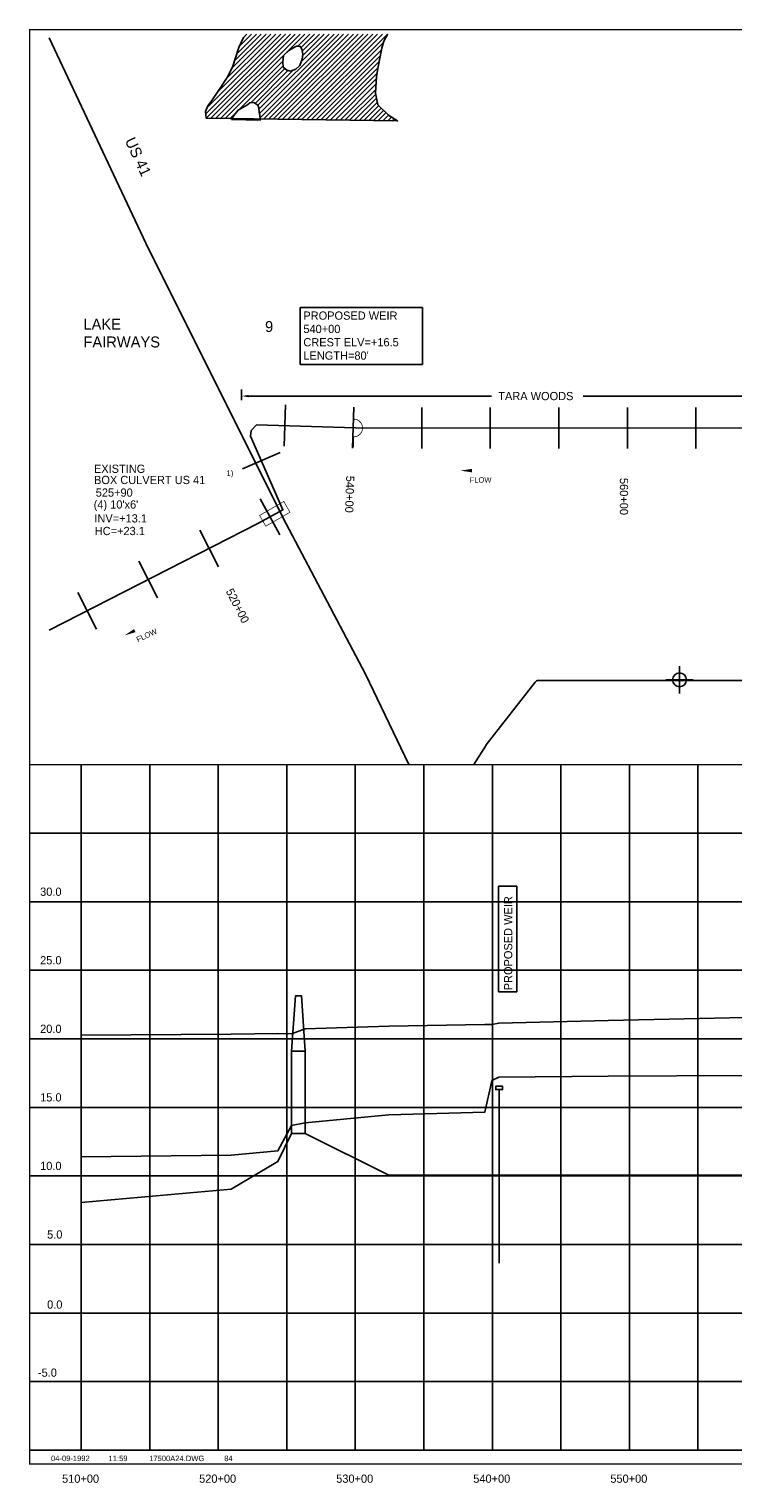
# Model space of a CAD drawing. Extents: x 198847 to 214857, y 869851 to 880567.
# Tile 1 of 3: x 198847 to 203982, y 869963 to 880567. Entities that reach past the tile are written whole.
import ezdxf
from ezdxf.enums import TextEntityAlignment as Align

# ---------------------------------------------------------------- set-up
doc = ezdxf.new("R2010")
doc.units = 0
doc.header["$LTSCALE"] = 800
doc.header["$PDMODE"] = 34
doc.header["$PDSIZE"] = 100
doc.linetypes.add('DASHED', pattern=[0])
doc.linetypes.add('STREAM', pattern=[0])
doc.layers.get('0').update_dxf_attribs({"linetype": 'CONTINUOUS'})
for name, color, linetype in [('BORDER', 1, 'CONTINUOUS'), ('GRID', 2, 'CONTINUOUS'), ('MAJROADS', 9, 'CONTINUOUS'), ('MLLTXT', 7, 'CONTINUOUS'), ('PROPOSED', 7, 'CONTINUOUS'), ('SEC', 2, 'CONTINUOUS'), ('STATIONS', 7, 'CONTINUOUS'), ('STRUCTTEXT', 7, 'CONTINUOUS'), ('STRUCTURES', 1, 'CONTINUOUS'), ('TEXT', 7, 'CONTINUOUS'), ('TRUNKS', 5, 'STREAM'), ('WETDBA', 12, 'CONTINUOUS'), ('WETFILL', 8, 'CONTINUOUS'), ('WSHEDS', 3, 'CONTINUOUS')]:
    doc.layers.add(name, color=color, linetype=linetype)
doc.dimstyles.get("Standard").update_dxf_attribs({"dimtxt": 2.5, "dimasz": 2.5, "dimexe": 1.25, "dimexo": 0.625, "dimtad": 1, "dimcen": 2.5, "dimazin": 3, "dimtfac": 1, "dimtmove": 0, "dimatfit": 3})

# ---------------------------------------------------------------- blocks, each defined once
blk = doc.blocks.new('BOX')
at = {"layer": 'STRUCTURES', "color": 0, "const_width": 20}
blk.add_lwpolyline([(-377, -171), (433, -171), (433, 189), (-377, 189)], close=True, dxfattribs=at)
blk = doc.blocks.new('LOGON')
at = {"color": 0}
blk.add_attdef('DATE', text='', height=1, dxfattribs=at).set_placement((-1.87, 1.76), align=Align.RIGHT)
for tag, p in [('TIME', (1.56, 1.76)), ('DRAWING', (8.97, 1.76)), ('OPERATOR', (22.66, 1.76))]:
    blk.add_attdef(tag, p, '', height=1, dxfattribs=at)
blk = doc.blocks.new('FLARROW')
at = {"color": 0}
blk.add_lwpolyline([(-0.28, 0.019, 0, 0.05, 0), (-0.112, 0.019, 0, 0, -0.087559), (-0.012, 0.001, 0, 0, 0.245722), (0.075, 0.013, 0, 0, -0.309425), (0.212, 0.015, 0, 0, 0), (0.278, 0.013, 0, 0, 0)], format="xyseb", dxfattribs=at)
blk.add_text('FLOW', height=0.08, dxfattribs=at).set_placement((0.015, -0.157), align=Align.CENTER)
blk = doc.blocks.new('*X')
at = {"color": 0}
for p, q in [((200136, 879949), (200718, 880531)), ((200140, 879917), (200754, 880531)), ((200144, 879992), (200683, 880531)), ((200174, 879916), (200789, 880531)), ((200209, 879916), (200824, 880531)), ((200220, 880104), (200647, 880531)), ((200244, 879915), (200860, 880531)), ((200291, 880209), (200612, 880531)), ((200327, 880281), (200577, 880531)), ((200346, 880335), (200541, 880531)), ((200362, 880387), (200506, 880531)), ((200380, 880440), (200471, 880531)), ((200523, 879982), (201072, 880531)), ((200528, 879952), (201107, 880531)), ((200532, 879920), (201142, 880531)), ((200558, 879911), (201178, 880531)), ((200593, 879910), (201213, 880531)), ((200628, 879910), (201249, 880531)), ((200662, 879909), (201284, 880531)), ((200697, 879909), (201319, 880531)), ((200732, 879908), (201355, 880531)), ((200767, 879908), (201390, 880531)), ((200802, 879907), (201425, 880531)), ((200805, 880441), (200895, 880531)), ((200831, 880325), (201036, 880531)), ((200831, 880431), (200930, 880531)), ((200837, 879907), (201461, 880531)), ((200840, 880405), (200966, 880531)), ((200843, 880373), (201001, 880531)), ((200872, 879906), (201431, 880466)), ((205222, 880439), (205314, 880531)), ((205223, 880475), (205279, 880531)), ((205224, 880511), (205244, 880531)), ((205233, 880414), (205350, 880531)), ((205244, 880389), (205385, 880531)), ((205255, 880365), (205420, 880531)), ((205272, 880347), (205456, 880531)), ((205290, 880329), (205491, 880531)), ((205314, 880318), (205527, 880531)), ((205342, 880311), (205562, 880531)), ((205370, 880304), (205597, 880531)), ((205399, 880297), (205633, 880531)), ((205442, 880304), (205668, 880531)), ((205465, 880293), (205703, 880531)), ((205488, 880280), (205739, 880531)), ((205498, 880255), (205774, 880531)), ((205509, 880230), (205809, 880531)), ((205520, 880206), (205845, 880531)), ((205525, 880176), (205880, 880531)), ((205530, 880146), (205915, 880531)), ((205535, 880114), (205946, 880526)), ((205807, 880352), (205967, 880511)), ((205864, 880373), (205987, 880497)), ((205900, 880374), (206008, 880482)), ((205934, 880372), (206029, 880468)), ((205961, 880364), (206063, 880466)), ((205988, 880356), (206100, 880467)), ((206016, 880348), (206155, 880487)), ((206044, 880341), (206234, 880531)), ((206072, 880334), (206269, 880531)), ((206101, 880327), (206304, 880531)), ((206131, 880322), (206340, 880531)), ((206161, 880317), (206375, 880531)), ((206195, 880315), (206410, 880531)), ((206233, 880318), (206415, 880499)), ((206278, 880328), (206404, 880454)), ((200279, 879915), (200699, 880334)), ((200906, 879906), (201420, 880419)), ((200941, 879905), (201411, 880375)), ((200976, 879905), (201401, 880330)), ((204542, 880041), (204840, 880339)), ((204544, 880078), (204823, 880358)), ((204556, 880126), (204806, 880376)), ((204574, 880179), (204789, 880395)), ((204600, 880240), (204773, 880413)), ((204644, 880320), (204743, 880419)), ((206356, 880371), (206362, 880376)), ((200376, 879976), (200700, 880300)), ((200464, 880028), (200714, 880279)), ((200496, 880025), (200736, 880266)), ((200516, 880011), (200773, 880267)), ((201011, 879904), (201392, 880285)), ((201046, 879904), (201385, 880243)), ((204519, 879912), (204886, 880279)), ((204520, 879949), (204873, 880302)), ((204524, 879882), (204898, 880255)), ((204529, 879993), (204857, 880321)), ((204557, 879880), (204910, 880232)), ((205539, 880083), (205700, 880245)), ((201081, 879903), (201380, 880203)), ((201116, 879903), (201378, 880165)), ((201150, 879902), (201376, 880127)), ((204590, 879877), (204921, 880208)), ((204624, 879875), (204933, 880184)), ((204657, 879873), (204943, 880159)), ((204690, 879871), (204945, 880126)), ((205542, 880052), (205680, 880190)), ((205545, 880019), (205683, 880157)), ((205548, 879987), (205686, 880125)), ((201185, 879902), (201376, 880092)), ((201220, 879901), (201382, 880063)), ((201255, 879901), (201388, 880034)), ((204723, 879869), (204944, 880089)), ((204762, 879872), (204914, 880024)), ((205551, 879954), (205692, 880095)), ((205555, 879923), (205702, 880069)), ((205562, 879894), (205713, 880045)), ((205569, 879866), (205726, 880023)), ((200314, 879914), (200366, 879966)), ((200342, 879907), (200349, 879914)), ((200376, 879906), (200383, 879913)), ((200411, 879905), (200418, 879913)), ((200445, 879904), (200453, 879912)), ((200480, 879903), (200488, 879912)), ((200514, 879903), (200523, 879911)), ((201290, 879900), (201399, 880009)), ((201325, 879900), (201416, 879991)), ((201360, 879899), (201434, 879973)), ((201395, 879899), (201451, 879956)), ((201429, 879898), (201469, 879938)), ((201464, 879898), (201491, 879924)), ((201499, 879897), (201513, 879911)), ((205579, 879840), (205740, 880001)), ((205589, 879815), (205753, 879980)), ((205602, 879793), (205771, 879962)), ((205618, 879774), (205790, 879945)), ((205634, 879754), (205814, 879934)), ((205650, 879735), (205838, 879923)), ((205665, 879715), (205863, 879912)), ((201534, 879897), (201535, 879897)), ((205681, 879695), (205887, 879901)), ((205696, 879675), (205911, 879890)), ((205712, 879655), (205937, 879880)), ((205727, 879635), (205961, 879870)), ((205742, 879615), (205980, 879852)), ((205758, 879595), (205998, 879835)), ((205773, 879575), (206016, 879818)), ((205789, 879555), (206028, 879795)), ((205804, 879536), (206041, 879772)), ((205820, 879516), (206054, 879750)), ((205835, 879496), (206068, 879728)), ((205850, 879475), (206081, 879707)), ((205863, 879453), (206102, 879692)), ((205877, 879431), (206123, 879678)), ((205889, 879408), (206145, 879664)), ((205901, 879385), (206168, 879652)), ((205913, 879362), (206190, 879638)), ((205920, 879333), (206212, 879625)), ((205927, 879305), (206233, 879611)), ((205934, 879276), (206252, 879595)), ((206888, 879453), (207029, 879594)), ((206890, 879419), (207076, 879605)), ((206901, 879395), (207110, 879604)), ((206911, 879370), (207143, 879602)), ((206925, 879348), (207168, 879591)), ((205944, 879251), (206268, 879575)), ((205954, 879226), (206284, 879556)), ((205966, 879203), (206280, 879516)), ((206890, 879490), (206974, 879574)), ((206941, 879329), (207192, 879580)), ((206957, 879310), (207216, 879569)), ((206973, 879290), (207232, 879550)), ((206989, 879271), (207243, 879525)), ((207005, 879252), (207254, 879501)), ((205982, 879183), (206210, 879411)), ((207021, 879232), (207267, 879478)), ((207047, 879222), (207281, 879457)), ((207075, 879216), (207302, 879442)), ((207107, 879212), (207323, 879428)), ((207148, 879218), (207347, 879416)), ((207245, 879279), (207373, 879407)), ((207321, 879320), (207399, 879398)), ((207355, 879319), (207432, 879396)), ((207385, 879313), (207468, 879396)), ((207409, 879302), (207504, 879397)), ((207414, 879165), (207625, 879376)), ((207420, 879207), (207597, 879384)), ((207422, 879279), (207541, 879398)), ((207430, 879253), (207570, 879392)), ((205997, 879163), (206177, 879342)), ((206012, 879143), (206181, 879311)), ((206030, 879125), (206186, 879281)), ((207413, 879129), (207653, 879369)), ((207416, 879097), (207680, 879361)), ((207426, 879072), (207708, 879353)), ((207436, 879046), (207733, 879343)), ((207457, 879031), (207757, 879332)), ((207477, 879016), (207782, 879321)), ((207497, 879001), (207809, 879313)), ((207524, 878993), (207839, 879308)), ((207556, 878989), (207883, 879316)), ((207601, 878999), (207944, 879342)), ((207648, 879011), (207990, 879352)), ((207681, 879008), (208029, 879356)), ((207718, 879010), (208067, 879358)), ((207772, 879028), (208104, 879361)), ((207825, 879046), (208138, 879359)), ((207862, 879048), (208169, 879355)), ((207891, 879041), (208199, 879349)), ((207916, 879031), (208228, 879343)), ((207941, 879021), (208256, 879336)), ((207964, 879008), (208285, 879329)), ((207984, 878993), (208309, 879318)), ((208005, 878979), (208333, 879307)), ((208027, 878965), (208357, 879295)), ((208048, 878951), (208379, 879282)), ((206052, 879112), (206197, 879256)), ((206074, 879098), (206209, 879233)), ((206096, 879085), (206221, 879210)), ((206118, 879071), (206238, 879192)), ((206138, 879056), (206257, 879175)), ((208070, 878937), (208395, 879263)), ((208096, 878928), (208412, 879244)), ((208123, 878920), (208416, 879213)), ((208156, 878917), (208420, 879181)), ((206158, 879041), (206277, 879159)), ((206180, 879027), (206296, 879143)), ((206208, 879020), (206315, 879127)), ((206232, 879009), (206335, 879112)), ((206253, 878994), (206354, 879096)), ((206273, 878979), (206374, 879080)), ((206291, 878961), (206400, 879070)), ((206307, 878943), (206434, 879069)), ((206325, 878925), (206468, 879067)), ((206342, 878906), (206501, 879066)), ((206357, 878886), (206540, 879069)), ((206372, 878866), (206580, 879074)), ((206387, 878846), (206619, 879078)), ((206401, 878825), (206645, 879068)), ((206413, 878801), (206671, 879059)), ((208192, 878918), (208422, 879148)), ((208237, 878927), (208418, 879109)), ((208295, 878951), (208414, 879070)), ((206417, 878664), (206706, 878952)), ((206419, 878700), (206697, 878979)), ((206420, 878773), (206679, 879032)), ((206421, 878738), (206688, 879005)), ((208358, 878978), (208409, 879030)), ((206417, 878628), (206714, 878925)), ((206420, 878596), (206722, 878897)), ((206424, 878564), (206725, 878865)), ((206430, 878535), (206723, 878828)), ((206438, 878508), (206700, 878770)), ((208049, 878528), (208260, 878739)), ((206448, 878483), (206671, 878705)), ((206464, 878463), (206667, 878666)), ((206484, 878448), (206669, 878633)), ((206894, 878292), (207320, 878718)), ((206902, 878265), (207355, 878717)), ((206921, 878248), (207390, 878718)), ((206944, 878235), (207426, 878718)), ((206966, 878222), (207459, 878715)), ((206988, 878209), (207490, 878711)), ((207010, 878196), (207518, 878703)), ((207032, 878183), (207543, 878694)), ((207054, 878169), (207563, 878678)), ((207075, 878155), (207583, 878663)), ((207086, 878519), (207280, 878713)), ((207093, 878137), (207596, 878640)), ((207120, 878588), (207223, 878692)), ((208051, 878494), (208289, 878732)), ((208061, 878575), (208219, 878733)), ((208062, 878470), (208315, 878723)), ((208078, 878451), (208338, 878710)), ((208094, 878431), (208358, 878696)), ((208097, 878646), (208153, 878702)), ((208122, 878424), (208377, 878679)), ((208150, 878416), (208392, 878658)), ((208177, 878409), (208405, 878636)), ((206505, 878433), (206679, 878607)), ((206531, 878424), (206686, 878579)), ((206563, 878421), (206688, 878546)), ((207110, 878119), (207608, 878617)), ((207127, 878101), (207615, 878589)), ((207144, 878082), (207618, 878557)), ((208208, 878403), (208415, 878611)), ((208237, 878397), (208425, 878585)), ((208261, 878386), (208426, 878551)), ((204749, 878445), (204773, 878469)), ((204751, 878412), (204802, 878462)), ((204754, 878379), (204826, 878451)), ((204756, 878346), (204849, 878439)), ((204761, 878315), (204869, 878424)), ((206599, 878422), (206681, 878504)), ((206885, 878318), (207026, 878459)), ((207163, 878066), (207595, 878498)), ((208280, 878370), (208424, 878514)), ((208289, 878344), (208406, 878460)), ((208298, 878317), (208411, 878430)), ((204780, 878299), (204889, 878408)), ((204799, 878283), (204908, 878392)), ((204820, 878269), (204926, 878375)), ((204842, 878256), (204944, 878358)), ((204862, 878240), (204961, 878339)), ((204875, 878218), (204978, 878321)), ((207184, 878051), (207528, 878396)), ((207204, 878036), (207511, 878343)), ((207887, 877587), (208655, 878356)), ((207891, 877556), (208671, 878336)), ((207893, 877629), (208633, 878369)), ((207895, 877525), (208683, 878313)), ((207964, 877736), (208610, 878381)), ((208059, 877866), (208585, 878392)), ((208141, 877983), (208557, 878400)), ((208183, 878061), (208526, 878404)), ((208291, 878204), (208494, 878407)), ((208300, 878248), (208461, 878409)), ((208307, 878291), (208428, 878411)), ((204878, 878185), (204995, 878302)), ((204881, 878153), (205009, 878281)), ((204887, 878123), (205024, 878260)), ((204892, 878093), (205038, 878240)), ((204903, 878069), (205052, 878217)), ((207220, 878017), (207497, 878294)), ((207235, 877997), (207484, 878246)), ((207902, 877497), (208694, 878288)), ((207909, 877469), (208687, 878246)), ((207917, 877441), (208683, 878207)), ((204916, 878046), (205065, 878195)), ((204933, 878028), (205075, 878170)), ((204952, 878012), (205083, 878142)), ((204972, 877996), (205090, 878115)), ((207253, 877979), (207479, 878205)), ((207271, 877962), (207473, 878164)), ((207295, 877951), (207469, 878124)), ((207932, 877420), (208685, 878173)), ((207946, 877399), (208687, 878140)), ((207960, 877378), (208695, 878113)), ((204997, 877986), (205096, 878085)), ((205023, 877976), (205098, 878051)), ((205067, 877985), (205092, 878010)), ((207322, 877942), (207465, 878085)), ((207351, 877936), (207461, 878046)), ((207381, 877930), (207458, 878007)), ((207975, 877357), (208712, 878094)), ((207990, 877338), (208727, 878075)), ((208006, 877318), (208741, 878053)), ((208025, 877302), (208755, 878031)), ((208047, 877289), (208769, 878010)), ((207415, 877929), (207453, 877967)), ((208070, 877276), (208784, 877990)), ((208095, 877266), (208805, 877976)), ((208121, 877256), (208826, 877962)), ((208153, 877253), (208852, 877952)), ((208187, 877252), (208881, 877945)), ((208228, 877257), (208916, 877945)), ((208527, 877521), (208952, 877946)), ((208571, 877530), (208984, 877943)), ((208608, 877531), (209011, 877934)), ((208644, 877531), (209028, 877915)), ((208671, 877524), (209043, 877896)), ((208698, 877515), (209054, 877871)), ((208724, 877506), (209063, 877844)), ((208750, 877496), (209071, 877817)), ((208788, 877499), (209072, 877783)), ((208374, 877368), (208405, 877399))]:
    blk.add_line(p, q, dxfattribs=at)
blk = doc.blocks.new('*D')
at = {"color": 0}
for p, q in [((200462, 877852), (200462, 877852)), ((200512, 877853), (202284, 877853)), ((204725, 877853), (202953, 877853)), ((204775, 877852), (204775, 877852))]:
    blk.add_line(p, q, dxfattribs=at)
for points in [[(200512, 877844), (200512, 877861), (200462, 877853)], [(204725, 877844), (204725, 877861), (204775, 877853)]]:
    blk.add_solid(points, dxfattribs=at)
blk.add_text('TARA WOODS', height=60, dxfattribs=at).set_placement((202334, 877823))
blk = doc.blocks.new('WEIR')
at = {"layer": 'STRUCTURES', "color": 0, "const_width": 30}
blk.add_lwpolyline([(13, 761), (13, 358, -1), (13, -332), (13, -734)], format="xyb", dxfattribs=at)

msp = doc.modelspace()

# ---------------------------------------------------------------- linework, layer by layer
at = {"layer": 'BORDER', "color": 0, "const_width": 10}
msp.add_lwpolyline([(198852.12, 870101.959), (214852.12, 870101.959), (214852.12, 880561.959), (198852.12, 880561.959)], close=True, dxfattribs=at)
for points in [[(198852.12, 875201.959), (214852.12, 875201.959)], [(198852.12, 870201.959), (214852.12, 870201.959)]]:
    msp.add_lwpolyline(points, dxfattribs=at)
at = {"layer": 'GRID', "color": 0}
for points in [[(199227.12, 870201.959), (199227.12, 875201.959)], [(199727.12, 870201.959), (199727.12, 875201.959)], [(200227.12, 870201.959), (200227.12, 875201.959)], [(200727.12, 870201.959), (200727.12, 875201.959)], [(201227.12, 870201.959), (201227.12, 875201.959)], [(201727.12, 870201.959), (201727.12, 875201.959)], [(202227.12, 870201.959), (202227.12, 875201.959)], [(202727.12, 870201.959), (202727.12, 875201.959)], [(203227.12, 870201.959), (203227.12, 875201.959)], [(203727.12, 870201.959), (203727.12, 875201.959)], [(198852.12, 874701.959), (214852.12, 874701.959)], [(198852.12, 874201.959), (214852.12, 874201.959)], [(198852.12, 873701.959), (214852.12, 873701.959)], [(198852.12, 873201.959), (214852.12, 873201.959)], [(198852.12, 872701.959), (214852.12, 872701.959)], [(198852.12, 872201.959), (214852.12, 872201.959)], [(198852.12, 871701.959), (214852.12, 871701.959)], [(198852.12, 871201.959), (214852.12, 871201.959)], [(198852.12, 870701.959), (214852.12, 870701.959)]]:
    msp.add_lwpolyline(points, dxfattribs=at)
at = {"layer": 'MAJROADS', "color": 0}
msp.add_lwpolyline([(198993.39, 880503.057), (199698.799, 879006.502), (200697.785, 877004.876), (201300.951, 875860.849), (201618.64, 875201.959)], dxfattribs=at)
at = {"layer": 'PROPOSED', "color": 0}
for p, q in [((200824.754, 878120.981), (200824.754, 878536.918)), ((200824.754, 878536.918), (201717.477, 878536.918)), ((201717.477, 878536.918), (201717.477, 878120.981)), ((201717.477, 878120.981), (200824.754, 878120.981)), ((202272.824, 873544.584), (202272.824, 874315.081)), ((202272.824, 874315.081), (202405.506, 874315.081)), ((202405.506, 874315.081), (202405.506, 873544.584)), ((202405.506, 873544.584), (202272.824, 873544.584)), ((202276.695, 872831.703), (202276.695, 871566.769))]:
    msp.add_line(p, q, dxfattribs=at)
for points in [[(199227.12, 873228.88), (200322.317, 873236.703), (200662.317, 873240.703), (200762.317, 873238.703), (200862.317, 873275.703), (201472.317, 873293.703), (202172.317, 873307.703), (202222.317, 873306.703), (202224.317, 873306.703), (202274.317, 873316.703), (203072.317, 873336.703), (204072.317, 873358.703), (205072.317, 873383.703), (206072.317, 873406.703), (207072.317, 873425.703), (208072.317, 873436.703), (209072.317, 873438.703), (210072.317, 873441.703)], [(200762.317, 873111.703), (200791.79, 873516.289), (200833.649, 873516.289), (200862.317, 873111.703)], [(200862.317, 873111.703), (200862.317, 872511.703), (200762.317, 872511.703), (200762.317, 873111.703), (200862.317, 873111.703)], [(210072.317, 872964.703), (209072.317, 872960.703), (208072.317, 872957.703), (207072.317, 872952.703), (206072.317, 872946.703), (205072.317, 872939.703), (204072.317, 872934.703), (203072.317, 872928.703), (202274.317, 872922.703), (202224.317, 872897.703), (202222.317, 872894.703), (202172.317, 872667.703), (201472.317, 872646.703), (200862.317, 872588.703), (200762.317, 872570.703), (200662.317, 872385.703), (200322.317, 872352.703), (199227.12, 872340.968)], [(202172.317, 872206.703), (202274.317, 872206.703)]]:
    msp.add_lwpolyline(points, dxfattribs=at)
msp.add_lwpolyline([(202276.695, 872856.703), (202301.695, 872856.703), (202301.695, 872831.703), (202251.695, 872831.703), (202251.695, 872856.703)], close=True, dxfattribs=at)
at = {"layer": 'PROPOSED', "color": 0, "linetype": 'DASHED'}
for points in [[(199227.12, 872008.917), (200322.317, 872106.703), (200662.317, 872306.703), (200762.317, 872511.703), (200862.317, 872511.703), (201472.317, 872206.703), (202172.317, 872206.703)], [(202274.317, 872206.703), (203072.317, 872206.703), (204072.317, 872206.703), (205072.317, 872206.703), (206072.317, 872206.703), (207072.317, 872206.703), (208072.317, 872206.703), (209072.317, 872206.703), (210072.317, 872206.703), (211122.317, 872206.703)]]:
    msp.add_lwpolyline(points, dxfattribs=at)
at = {"layer": 'SEC', "color": 0}
msp.add_point((203592.633, 875820.565), dxfattribs=at)
at = {"layer": 'STATIONS', "color": 0}
for p, q in [((200717.146, 877825.213), (200707.841, 877525.357)), ((201216.906, 877809.704), (201207.601, 877509.849)), ((201712.165, 877806.876), (201712.248, 877506.876)), ((202212.165, 877807.013), (202212.248, 877507.013)), ((202712.165, 877807.151), (202712.248, 877507.151)), ((203212.165, 877807.288), (203212.248, 877507.288)), ((203712.165, 877807.426), (203712.248, 877507.426)), ((200404.118, 877359.375), (200678.885, 877479.804)), ((200533.288, 877140.762), (200676.13, 876876.952)), ((200092.263, 876912.935), (200228.763, 876645.788)), ((199647.017, 876685.436), (199783.517, 876418.288)), ((199201.771, 876457.936), (199338.271, 876190.789))]:
    msp.add_line(p, q, dxfattribs=at)
at = {"layer": 'TEXT', "color": 0}
msp.add_line((200398.028, 877937.522), (200398.028, 877861.228), dxfattribs=at)
at = {"layer": 'TRUNKS', "color": 0}
msp.add_lwpolyline([(198993.39, 876183.017), (200521.691, 876963.907), (200699.119, 877059.976), (200463.535, 877597.475), (200466.783, 877638.947), (200507.243, 877681.655), (201309.283, 877656.765), (207907.897, 877658.579), (209022.213, 877614.766), (210160.955, 877636.378), (209628.304, 880561.959)], dxfattribs=at)
at = {"layer": 'WETDBA', "color": 0}
msp.add_lwpolyline([(200435.54, 880530.637), (200411.131, 880504.895), (200376.832, 880432.873), (200330.777, 880288.515), (200293.308, 880213.068), (200232.714, 880120.944), (200179.995, 880046.402), (200150.676, 880008.305), (200134.146, 879966.909), (200140.385, 879916.525), (201535.611, 879896.832), (201468.54, 879938), (201392.259, 880015.372), (201374.015, 880100.61), (201381.247, 880221.918), (201392.96, 880291.132), (201408.917, 880366.183), (201421.921, 880428.442), (201434.41, 880478.566), (201462.134, 880526.745), (201465.009, 880530.637)], dxfattribs=at)
for points in [[(200789.694, 880438.248), (200741.806, 880411.856), (200704.519, 880374.563), (200697.627, 880327.829), (200700.576, 880290.326), (200726.973, 880267.759), (200754.285, 880261.137), (200792.617, 880273.787), (200821.797, 880301.826), (200839.421, 880347.023), (200844.805, 880385.105), (200836.273, 880420.259), (200825.806, 880440.87), (200807.078, 880441.129), (200801.876, 880441.201)], [(200325.14, 879907.025), (200340.818, 879936.986), (200372.903, 879974.352), (200440.049, 880013.659), (200457.938, 880027.98), (200487.807, 880030.687), (200516.328, 880011.213), (200522.297, 879991.359), (200526.045, 879961.475), (200531.604, 879937.116), (200531.995, 879915.257), (200532.506, 879902.069)]]:
    msp.add_lwpolyline(points, close=True, dxfattribs=at)
at = {"layer": 'WSHEDS', "color": 0}
msp.add_lwpolyline([(210319.427, 877602.936), (210631.973, 875958.14, -0.450373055), (210604.477, 875922.605), (208987.575, 875815.86, -0.016482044), (208985.599, 875815.795), (202562.47, 875815.795, 0.231442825), (202538.789, 875804.214), (202183.013, 875346.788, 0.024243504), (202181.342, 875344.409), (202091.22, 875201.959, 0.254466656)], format="xyb", dxfattribs=at)

# ---------------------------------------------------------------- block references
at = {"layer": 'PROPOSED', "color": 0, "xscale": 0.1875, "yscale": 0.1875, "zscale": 0.1875}
msp.add_blockref('WEIR', (201212.809, 877655.134), dxfattribs=at)
at = {"layer": 'STRUCTURES', "color": 0, "xscale": 0.25125, "yscale": 0.25125, "zscale": 0.25125, "rotation": 30}
msp.add_blockref('BOX', (200634.959, 877025.752), dxfattribs=at)
at = {"layer": 'TEXT', "color": 0, "xscale": 40, "yscale": 40, "zscale": 40}
msp.add_blockref('LOGON', (199364.586, 870051.804), dxfattribs=at).add_auto_attribs({'DATE': '04-09-1992', 'TIME': '11:59', 'OPERATOR': '84', 'DRAWING': '17500A24.DWG'})
at = {"layer": 'TRUNKS', "color": 0, "xscale": 500, "yscale": 500, "zscale": 500}
msp.add_blockref('FLARROW', (202133.602, 877337.116), dxfattribs=at)
at = {"layer": 'TRUNKS', "color": 0, "xscale": 500, "yscale": 500, "zscale": 500, "rotation": 25.24009753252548}
msp.add_blockref('FLARROW', (199673.433, 876195.242), dxfattribs=at)
at = {"layer": 'WETFILL', "color": 0}
msp.add_blockref('*X', (0, 0), dxfattribs=at)
msp.add_blockref('*X', (0, 0), dxfattribs=at)
msp.add_blockref('*X', (0, 0), dxfattribs=at)
msp.add_blockref('*X', (0, 0), dxfattribs=at)

# ---------------------------------------------------------------- texts
at = {"layer": 'MAJROADS', "color": 0}
msp.add_text('US 41', height=80, rotation=295, dxfattribs=at).set_placement((199543.967, 879753.735))
at = {"layer": 'MLLTXT', "color": 0}
for s, p in [('30.0', (198927.803, 874245.267)), ('25.0', (198927.803, 873745.267)), ('20.0', (198927.803, 873245.267)), ('15.0', (198927.803, 872745.267)), ('10.0', (198927.803, 872245.267)), ('5.0', (198978.803, 871745.267)), ('0.0', (198978.803, 871234.245)), ('-5.0', (198911.94, 870737.551))]:
    msp.add_text(s, height=60, dxfattribs=at).set_placement(p)
at = {"layer": 'PROPOSED', "color": 0}
for s, p in [('PROPOSED WEIR', (200848.371, 878447.113)), ('540+00', (200848.371, 878349.97)), ('CREST ELV=+16.5', (200848.371, 878252.827)), ("LENGTH=80'", (200848.371, 878155.685))]:
    msp.add_text(s, height=60, dxfattribs=at).set_placement(p)
msp.add_text('PROPOSED WEIR', height=60, rotation=90, dxfattribs=at).set_placement((202372.587, 873556.145))
at = {"layer": 'STATIONS', "color": 0}
for s, rotation, p in [('540+00', 268.2225425, (201156.513, 877174.83)), ('560+00', 270.0157444, (203157.422, 877157.778)), ('520+00', 297.0648893, (200341.755, 876347.195))]:
    msp.add_text(s, height=60, rotation=rotation, dxfattribs=at).set_placement(p, align=Align.CENTER)
at = {"layer": 'STRUCTTEXT', "color": 0}
for s, height, p in [('ZOOMW', 0.18, (200873.524, 879996.947)), ('EXISTING', 60, (199320.461, 877330.209)), ('BOX CULVERT US 41', 60.0012, (199321.111, 877248.353)), ('1)', 40.0008, (200288.217, 877308.442)), ('525+90', 60.0012, (199333.427, 877156.494)), ("(4) 10'x6'", 60.0012, (199318.648, 877069.562)), ('INV=+13.1', 60.0012, (199323.574, 876968.22)), ('HC=+23.1', 60, (199326.335, 876876.191))]:
    msp.add_text(s, height=height, dxfattribs=at).set_placement(p)
at = {"layer": 'TEXT', "color": 0}
for s, p in [('LAKE', (199243.759, 878374.351)), ('9', (200568.737, 878357.239)), ('FAIRWAYS', (199243.759, 878244.827))]:
    msp.add_text(s, height=80, dxfattribs=at).set_placement(p)
for s, p in [('510+00', (199222.887, 869964.225)), ('520+00', (200222.887, 869964.225)), ('530+00', (201222.887, 869964.225)), ('540+00', (202222.887, 869964.225)), ('550+00', (203222.887, 869964.225))]:
    msp.add_text(s, height=60, dxfattribs=at).set_placement(p, align=Align.CENTER)

# ---------------------------------------------------------------- dimensions: what is measured, and where the dimension line sits
dim = msp.add_linear_dim(base=(204710.862, 877889.925), p1=(200398.541, 877889.925), p2=(204710.862, 877889.925), text='TARA WOODS', dimstyle='Standard', dxfattribs=at)
dim.commit()
dim.dimension.update_dxf_attribs({"geometry": '*D', "text_midpoint": (202554.702, 877889.925), "insert": (-63.705, 37.402)})

doc.saveas('drawing.dxf')
